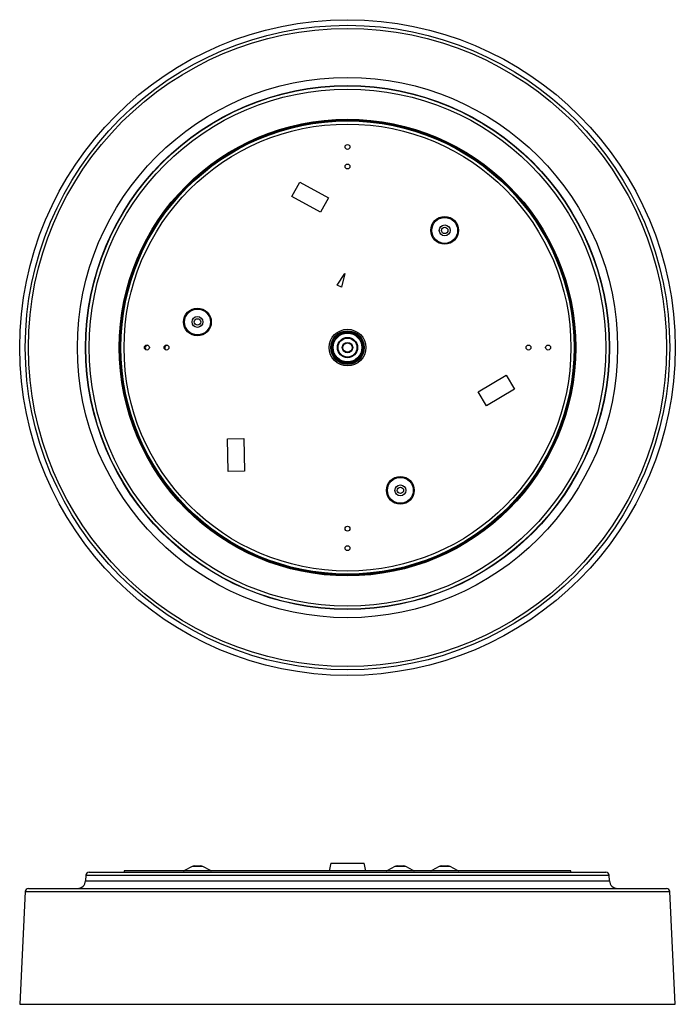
# Model space of a CAD drawing. Header units: millimetres. Extents: x -232 to 170, y -148 to 456.
import ezdxf

# ---------------------------------------------------------------- set-up
doc = ezdxf.new("R2010")
doc.units = ezdxf.units.MM

msp = doc.modelspace()

# ---------------------------------------------------------------- linework, layer by layer
at = {"color": 7, "linetype": 'Continuous', "lineweight": 25}
for p, q in [((-65.3, 347.35), (-60.45, 356.09)), ((-60.45, 356.09), (-42.96, 346.4)), ((-47.81, 337.65), (-65.3, 347.35)), ((-42.96, 346.4), (-47.81, 337.65)), ((-37.66, 292.86), (-32.96, 300.1)), ((-32.96, 300.1), (-34.9, 291.69)), ((-34.9, 291.69), (-37.66, 292.86)), ((48.88, 227.5), (66.02, 237.8)), ((66.02, 237.8), (71.17, 229.23)), ((54.03, 218.93), (48.88, 227.5)), ((71.17, 229.23), (54.03, 218.93)), ((-104.85, 198.67), (-94.85, 198.84)), ((-104.5, 178.67), (-104.85, 198.67)), ((-94.85, 198.84), (-94.51, 178.85)), ((-94.51, 178.85), (-104.5, 178.67)), ((-168.26, -66.14), (-168.26, -66.94)), ((105.74, -66.14), (-168.26, -66.14)), ((-126.6, -63.49), (-131.2, -66)), ((-125.26, -63.14), (-121.28, -63.14)), ((-115.33, -66), (-119.94, -63.49)), ((-41.56, -61.43), (-42.48, -66.14)), ((-41.56, -61.43), (-20.96, -61.43)), ((-20.05, -66.14), (-20.96, -61.43)), ((-2.18, -63.49), (-6.79, -66)), ((-0.84, -63.14), (3.14, -63.14)), ((9.08, -66), (4.48, -63.49)), ((25.01, -63.49), (20.4, -66)), ((26.35, -63.14), (30.33, -63.14)), ((36.27, -66), (31.67, -63.49)), ((105.74, -66.94), (105.74, -66.14)), ((-191.7, -68.84), (-191.87, -72.21)), ((-189.7, -66.94), (127.18, -66.94)), ((129.35, -72.21), (129.18, -68.84)), ((-226.86, -76.94), (164.34, -76.94)), ((-228.85, -78.85), (-232.26, -147.94)), ((169.74, -147.94), (166.33, -78.85)), ((-232.26, -147.94), (169.74, -147.94))]:
    msp.add_line(p, q, dxfattribs=at)
at = {"color": 1, "linetype": 'Continuous', "lineweight": 25}
for p, q in [((-131.2, -66), (-115.33, -66)), ((-119.94, -63.49), (-126.6, -63.49)), ((-6.79, -66), (9.08, -66)), ((4.48, -63.49), (-2.18, -63.49)), ((20.4, -66), (36.27, -66)), ((31.67, -63.49), (25.01, -63.49)), ((-191.87, -72.21), (129.35, -72.21)), ((-191.7, -68.84), (129.18, -68.84)), ((-228.85, -78.85), (166.33, -78.85))]:
    msp.add_line(p, q, dxfattribs=at)
at = {"color": 7, "linetype": 'Continuous', "lineweight": 25}
for centre, radius in [((-31.26, 254.67), 201), ((-31.26, 254.67), 197.59), ((-31.26, 254.67), 195.6), ((-31.26, 254.67), 165.61), ((-31.26, 254.67), 160.61), ((-31.26, 254.67), 160.44), ((-31.26, 254.67), 158.44), ((-31.26, 254.67), 140), ((-31.26, 254.67), 139.59), ((-31.26, 254.67), 139.08), ((-31.26, 254.67), 138.92), ((-31.26, 254.67), 137), ((-31.26, 377.67), 1.5), ((-31.26, 365.67), 1.5), ((28.34, 326.5), 8.51), ((28.34, 326.5), 7.94), ((28.34, 326.5), 3.33), ((28.34, 326.5), 1.99), ((-123.27, 270.36), 8.51), ((-123.27, 270.36), 7.94), ((-123.27, 270.36), 3.33), ((-123.27, 270.36), 1.99), ((-31.26, 254.67), 11.23), ((-31.26, 254.67), 10.3), ((-31.26, 254.67), 10.1), ((-31.26, 254.67), 10), ((-31.26, 254.67), 9.8), ((-31.26, 254.67), 9.2), ((-31.26, 254.67), 8.8), ((-31.26, 254.67), 6.2), ((-31.26, 254.67), 5.8), ((-154.26, 254.67), 1.5), ((-142.26, 254.67), 1.5), ((-31.26, 254.67), 3.2), ((-31.26, 254.67), 2.8), ((79.74, 254.67), 1.5), ((91.74, 254.67), 1.5), ((1.15, 167.14), 8.51), ((1.15, 167.14), 7.94), ((1.15, 167.14), 3.33), ((1.15, 167.14), 1.99), ((-31.26, 143.67), 1.5), ((-31.26, 131.67), 1.5)]:
    msp.add_circle(centre, radius, dxfattribs=at)
for centre, radius, start, end in [((-153.5, 254.45), 1.75, 105.40692, 222.82451), ((-141.5, 254.45), 1.75, 105.40688, 222.82455), ((-131.78, -64.94), 1.2, 270, 298.61046), ((-125.26, -65.94), 2.8, 90, 118.61046), ((-121.28, -65.94), 2.8, 61.38954, 90), ((-114.76, -64.94), 1.2, 241.38954, 270), ((-7.36, -64.94), 1.2, 270, 298.61046), ((-0.84, -65.94), 2.8, 90, 118.61046), ((3.14, -65.94), 2.8, 61.38954, 90), ((9.66, -64.94), 1.2, 241.38954, 270), ((19.83, -64.94), 1.2, 270, 298.61046), ((26.35, -65.94), 2.8, 90, 118.61046), ((30.33, -65.94), 2.8, 61.38954, 90), ((36.85, -64.94), 1.2, 241.38954, 270), ((-196.87, -71.94), 5, 270, 357), ((-189.7, -68.94), 2, 90, 177), ((127.18, -68.94), 2, 3, 90), ((134.35, -71.94), 5, 183, 270), ((-226.86, -78.94), 2, 90, 177.17784), ((164.34, -78.94), 2, 2.82216, 90)]:
    msp.add_arc(centre, radius, start, end, dxfattribs=at)

doc.saveas('drawing.dxf')
